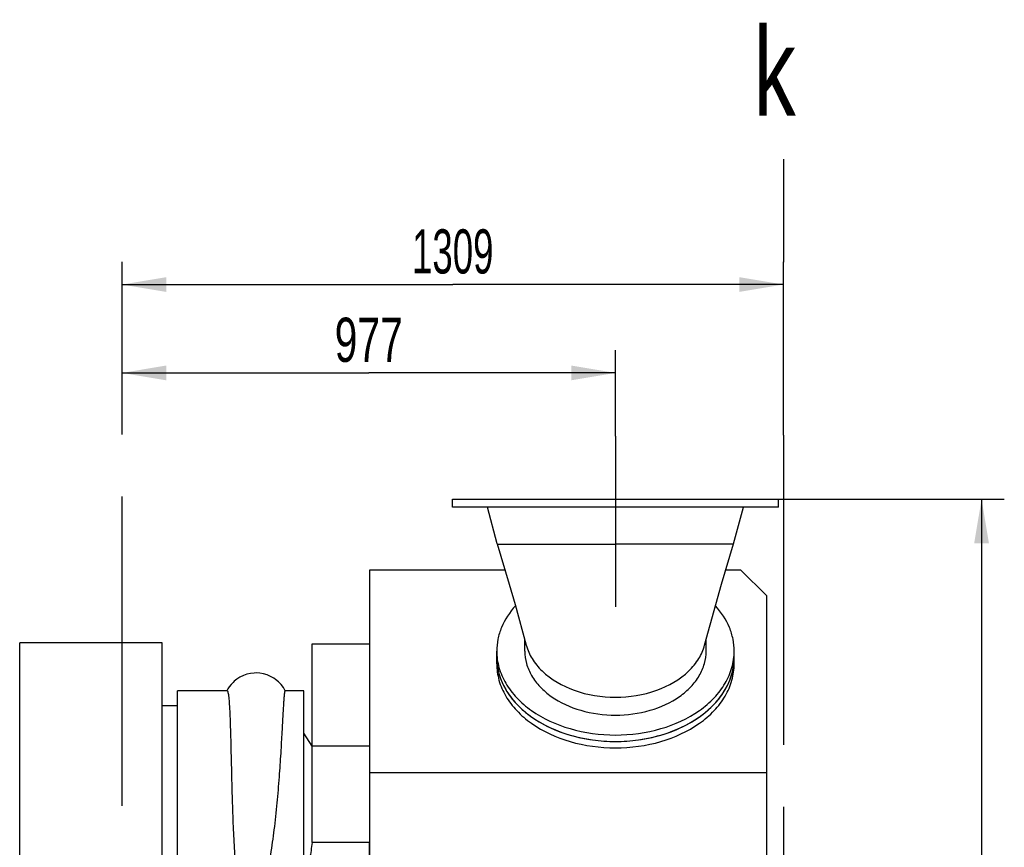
# Model space of a CAD drawing. Header units: millimetres. Extents: x 0 to 1189, y 0 to 841.
# Tile 155 of 175: x 912 to 990, y 343 to 409. Entities that reach past the tile are written whole.
import ezdxf
from ezdxf.enums import TextEntityAlignment as Align

# ---------------------------------------------------------------- set-up
doc = ezdxf.new("R2010")
doc.units = ezdxf.units.MM
doc.header["$LTSCALE"] = 65.395
doc.linetypes.add('CENTER', pattern=[0.6, 0.375, -0.075, 0.075, -0.075])
doc.layers.get('0').update_dxf_attribs({"linetype": 'CONTINUOUS'})
for name, color, linetype in [('25007_060000_TLKGS_KGS_V_ABL1796', 7, 'CONTINUOUS'), ('25007_062000_TLKGS_KGS_TL_V_ABL1849', 7, 'CONTINUOUS'), ('25007_721800_04_SIMPLE_X_PBL1952', 7, 'CONTINUOUS'), ('25007_725500_28_SIMPLE1_T1_X_PBL1893', 7, 'CONTINUOUS'), ('25007_725500_28_SIMPLE1_T2_X_PBL1954', 7, 'CONTINUOUS'), ('25007_725500_28_SIMPLE1_T3_X_PBL1962', 7, 'CONTINUOUS'), ('25007_725500_28_SIMPLE1_X#AF0_ABL1892', 7, 'CONTINUOUS'), ('25067_000000_IMO-2_SKL_PBL1873', 7, 'CONTINUOUS'), ('25067_000000_TLKGS_MARKETING_ABL1795', 7, 'CONTINUOUS'), ('25067_000000_TRENNSTELLEN_TLKGS_PBL1961', 7, 'CONTINUOUS'), ('25067_030000_TLKGS_V_ABL1819', 7, 'CONTINUOUS'), ('25067_700000_TLKGS_V_ABL1940', 7, 'CONTINUOUS'), ('25067_727000_27_SIMPLE1_A_ABL1941', 7, 'CONTINUOUS'), ('25067_727000_27_SIMPLE1_T1_A_PBL1942', 7, 'CONTINUOUS'), ('25067_727200_01_SIMPLE1_T1_X_PBL1957', 7, 'CONTINUOUS'), ('25067_727200_01_SIMPLE1_X_ABL1956', 7, 'CONTINUOUS'), ('links_8_VBL1760', 7, 'CONTINUOUS')]:
    doc.layers.add(name, color=color, linetype=linetype)
doc.styles.get("Standard").update_dxf_attribs({"font": 'txt', "width": 0.6})
doc.dimstyles.new('DIMSTYLE_2', dxfattribs={"dimtxt": 3.5, "dimasz": 3.5, "dimexe": 1.8, "dimexo": 0, "dimgap": 0.875, "dimtad": 1, "dimdec": 0, "dimlfac": 25, "dimdsep": 46, "dimtxsty": 'Standard', "dimblk": '_FILLED', "dimblk1": '_FILLED', "dimblk2": '_FILLED', "dimcen": 0.09, "dimadec": 0, "dimazin": 0, "dimtp": 2, "dimtm": 2, "dimtfac": 1, "dimtdec": 0, "dimtofl": 0, "dimtmove": 0, "dimatfit": 3, "dimldrblk": '_FILLED', "dimfxl": 1, "dimtolj": 1, "dimarcsym": 0})
doc.dimstyles.new('DIMSTYLE_3', dxfattribs={"dimtxt": 3.5, "dimasz": 3.5, "dimexe": 1.8, "dimexo": 0, "dimgap": 0.875, "dimtad": 1, "dimdec": 0, "dimlfac": 25, "dimdsep": 46, "dimtxsty": 'Standard', "dimblk": '_FILLED', "dimblk1": '_FILLED', "dimblk2": '_FILLED', "dimcen": 0.09, "dimadec": 0, "dimazin": 0, "dimtp": 0.8, "dimtm": 0.8, "dimtfac": 1, "dimtdec": 0, "dimtofl": 0, "dimtmove": 0, "dimatfit": 3, "dimldrblk": '_FILLED', "dimfxl": 1, "dimtolj": 1, "dimarcsym": 0})
doc.dimstyles.new('DIMSTYLE_4', dxfattribs={"dimtxt": 3.5, "dimasz": 3.5, "dimexe": 1.8, "dimexo": 0, "dimgap": 0.875, "dimtad": 1, "dimlfac": 25, "dimdsep": 46, "dimtxsty": 'Standard', "dimblk": '_FILLED', "dimblk1": '_FILLED', "dimblk2": '_FILLED', "dimcen": 0.09, "dimadec": 0, "dimazin": 0, "dimtp": 1.2, "dimtm": 1.2, "dimtfac": 1, "dimtofl": 0, "dimtmove": 0, "dimatfit": 3, "dimldrblk": '_FILLED', "dimfxl": 1, "dimtolj": 1, "dimarcsym": 0})

# ---------------------------------------------------------------- blocks, each defined once
blk = doc.blocks.new('_FILLED')
at = {"color": 0, "linetype": 'ByBlock'}
blk.add_solid([(0, 0), (-1, 0.167), (-1, -0.167)], dxfattribs=at)
blk = doc.blocks.new('*D10')
at = {"color": 2, "linetype": 'Continuous'}
for p, q in [((959.06, 375.776), (959.06, 382.576)), ((920, 380.776), (939.53, 380.776)), ((959.06, 380.776), (939.53, 380.776))]:
    blk.add_line(p, q, dxfattribs=at)
at = {"color": 2, "linetype": 'Continuous', "xscale": 3.5, "yscale": 3.5, "zscale": 3.5, "rotation": 180}
blk.add_blockref('_FILLED', (920, 380.776), dxfattribs=at)
at = {"color": 2, "linetype": 'Continuous', "xscale": 3.5, "yscale": 3.5, "zscale": 3.5}
blk.add_blockref('_FILLED', (959.06, 380.776), dxfattribs=at)
at = {"color": 2, "linetype": 'Continuous', "width": 0.690476}
blk.add_text('977', height=3.5, dxfattribs=at).set_placement((939.53, 381.651), align=Align.CENTER)
blk = doc.blocks.new('*D11')
at = {"color": 2, "linetype": 'Continuous'}
for p, q in [((971.96, 370.776), (989.84, 370.776)), ((988.04, 370.776), (988.04, 294.188)), ((988.04, 217.6), (988.04, 294.188)), ((958, 217.6), (989.84, 217.6))]:
    blk.add_line(p, q, dxfattribs=at)
at = {"color": 2, "linetype": 'Continuous', "xscale": 3.5, "yscale": 3.5, "zscale": 3.5}
for p, rotation in [((988.04, 370.776), 90), ((988.04, 217.6), 270)]:
    blk.add_blockref('_FILLED', p, dxfattribs=dict(at, rotation=rotation))
at = {"color": 2, "linetype": 'Continuous', "width": 0.672619}
blk.add_text('3829', height=3.5, rotation=90, dxfattribs=at).set_placement((987.165, 294.188), align=Align.CENTER)
blk = doc.blocks.new('*D24')
at = {"color": 2, "linetype": 'Continuous'}
for p, q in [((920, 380.776), (920, 389.576)), ((972.36, 375.84), (972.36, 389.576)), ((920, 387.776), (946.18, 387.776)), ((972.36, 387.776), (946.18, 387.776))]:
    blk.add_line(p, q, dxfattribs=at)
at = {"color": 2, "linetype": 'Continuous', "xscale": 3.5, "yscale": 3.5, "zscale": 3.5, "rotation": 180}
blk.add_blockref('_FILLED', (920, 387.776), dxfattribs=at)
at = {"color": 2, "linetype": 'Continuous', "xscale": 3.5, "yscale": 3.5, "zscale": 3.5}
blk.add_blockref('_FILLED', (972.36, 387.776), dxfattribs=at)
at = {"color": 2, "linetype": 'Continuous', "width": 0.619048}
blk.add_text('1309', height=3.5, dxfattribs=at).set_placement((946.18, 388.651), align=Align.CENTER)
blk = doc.blocks.new('25007_725500_28_SIMPLE1_T1_X_PBL1893', base_point=(925.76, 344.6))
at = {"layer": '25007_725500_28_SIMPLE1_T1_X_PBL1893', "color": 7, "linetype": 'Continuous'}
for p, q in [((911.9, 329.8), (911.9, 359.4)), ((923.18, 359.4), (911.9, 359.4)), ((923.18, 336.298), (923.18, 359.4)), ((924.38, 337.243), (924.38, 355.6)), ((928.317, 355.6), (924.38, 355.6)), ((932.92, 355.6), (932.921, 355.6)), ((934.38, 355.6), (932.921, 355.6)), ((934.38, 337.243), (934.38, 355.6)), ((924.38, 354.4), (923.18, 354.4)), ((935.044, 351.2), (934.38, 352.24)), ((935.044, 343.576), (935.044, 351.2)), ((939.62, 351.2), (935.044, 351.2)), ((939.602, 343.576), (935.044, 343.576)), ((939.602, 335.56), (939.602, 343.576)), ((934.844, 337.243), (934.844, 342.301)), ((934.844, 337.687), (934.561, 337.243)), ((934.8, 337.243), (934.8, 337.618)), ((939.602, 335.56), (938.197, 335.56)), ((915.935, 329.8), (911.9, 329.8))]:
    blk.add_line(p, q, dxfattribs=at)
for points in [[(930.613, 357.007), (930.47, 357.003), (930.175, 356.97), (929.887, 356.904), (929.606, 356.804), (929.336, 356.672), (929.091, 356.516), (928.882, 356.349), (928.79, 356.263), (928.628, 356.09), (928.493, 355.918), (928.382, 355.751), (928.297, 355.6)], [(932.925, 355.6), (932.772, 355.857), (932.59, 356.096), (932.381, 356.313), (932.149, 356.504), (932.025, 356.589), (931.764, 356.737), (931.488, 356.854), (931.201, 356.939), (930.906, 356.99), (930.613, 357.007)]]:
    blk.add_lwpolyline(points, dxfattribs=at)
blk.add_arc((928.317, 355.58), 0.0203, 80.2916, 89.97944, dxfattribs=at)
blk.add_ellipse((940.89, 344.6), major_axis=(6.6, 0), ratio=1, start_param=-1.767106, end_param=-1.764318, dxfattribs=at)
for points, knots in [([(928.32, 355.6), (928.33, 355.598), (928.349, 355.578), (928.38, 355.503), (928.414, 355.341), (928.448, 355.074), (928.48, 354.707), (928.51, 354.243), (928.537, 353.687), (928.561, 353.044), (928.594, 352.032), (928.629, 350.602), (928.671, 348.728), (928.723, 346.697), (928.773, 345.299), (928.808, 344.587)], [0, 0, 0, 0, 0.002556, 0.006937, 0.022305, 0.04678, 0.080256, 0.122458, 0.173007, 0.231431, 0.297179, 0.448085, 0.619985, 0.806327, 1, 1, 1, 1]), ([(932.053, 344.587), (932.144, 345.295), (932.292, 346.688), (932.458, 348.717), (932.565, 350.325), (932.636, 351.514), (932.682, 352.313), (932.722, 353.037), (932.758, 353.681), (932.79, 354.239), (932.819, 354.704), (932.842, 355.031), (932.86, 355.244), (932.872, 355.366), (932.884, 355.461), (932.895, 355.532), (932.905, 355.573), (932.913, 355.597), (932.92, 355.6)], [0, 0, 0, 0, 0.193785, 0.380318, 0.552481, 0.631084, 0.70368, 0.769571, 0.828127, 0.878787, 0.921067, 0.954568, 0.967925, 0.978979, 0.987706, 0.994096, 0.998157, 1, 1, 1, 1]), ([(928.808, 344.587), (928.839, 343.942), (928.907, 342.673), (929.032, 340.821), (929.168, 339.343), (929.315, 338.236), (929.41, 337.714), (929.468, 337.463)], [0, 0, 0, 0, 0.27037, 0.532308, 0.777816, 0.892162, 1, 1, 1, 1]), ([(930.687, 337.421), (930.778, 337.669), (930.936, 338.189), (931.21, 339.296), (931.498, 340.783), (931.794, 342.652), (931.968, 343.935), (932.053, 344.587)], [0, 0, 0, 0, 0.108462, 0.223014, 0.468395, 0.729988, 1, 1, 1, 1])]:
    blk.add_open_spline(points, degree=3, knots=knots, dxfattribs=at)
blk.add_open_spline([(935.044, 343.576), (935.002, 343.148), (934.933, 342.722), (934.844, 342.301)], degree=3, dxfattribs=at)
blk = doc.blocks.new('25007_725500_28_SIMPLE1_T2_X_PBL1954', base_point=(959.06, 354.654))
at = {"layer": '25007_725500_28_SIMPLE1_T2_X_PBL1954', "color": 7, "linetype": 'Continuous'}
for p, q in [((949.66, 357.723), (949.66, 358.232)), ((968.46, 357.723), (968.46, 358.232))]:
    blk.add_line(p, q, dxfattribs=at)
blk.add_arc((959.06, 364.877), 13.292, 268.92371, 271.07629, dxfattribs=at)
for points, knots in [([(949.66, 358.232), (949.66, 357.803), (949.782, 356.925), (950.318, 355.678), (951.178, 354.535), (952.753, 353.165), (955.329, 351.956), (957.623, 351.61), (958.81, 351.587)], [0, 0, 0, 0, 0.103728, 0.211104, 0.32493, 0.446708, 0.712792, 1, 1, 1, 1]), ([(959.31, 351.587), (960.497, 351.61), (962.791, 351.956), (965.367, 353.165), (966.942, 354.535), (967.802, 355.678), (968.338, 356.925), (968.46, 357.803), (968.46, 358.232)], [0, 0, 0, 0, 0.287208, 0.553292, 0.67507, 0.788896, 0.896272, 1, 1, 1, 1]), ([(949.66, 357.723), (949.66, 357.286), (949.787, 356.393), (950.341, 355.126), (951.23, 353.968), (952.855, 352.588), (955.502, 351.391), (957.849, 351.076), (959.06, 351.076)], [0, 0, 0, 0, 0.103456, 0.210669, 0.324498, 0.446432, 0.712951, 1, 1, 1, 1]), ([(959.06, 351.076), (960.271, 351.076), (962.618, 351.391), (965.265, 352.588), (966.89, 353.968), (967.779, 355.126), (968.333, 356.393), (968.46, 357.286), (968.46, 357.723)], [0, 0, 0, 0, 0.287049, 0.553568, 0.675502, 0.789331, 0.896544, 1, 1, 1, 1])]:
    blk.add_open_spline(points, degree=3, knots=knots, dxfattribs=at)
blk = doc.blocks.new('25007_725500_28_SIMPLE1_T3_X_PBL1962', base_point=(939.372, 334.96))
at = {"layer": '25007_725500_28_SIMPLE1_T3_X_PBL1962', "color": 7, "linetype": 'Continuous'}
for p, q in [((939.602, 335.56), (939.62, 335.56)), ((939.124, 334.36), (939.62, 334.36))]:
    blk.add_line(p, q, dxfattribs=at)
blk = doc.blocks.new('25007_725500_28_SIMPLE1_X#AF0_ABL1892', base_point=(953.792, 346.296))
at = {"layer": '25007_725500_28_SIMPLE1_T1_X_PBL1893'}
blk.add_blockref('25007_725500_28_SIMPLE1_T1_X_PBL1893', (925.76, 344.6), dxfattribs=at)
at = {"layer": '25007_725500_28_SIMPLE1_T2_X_PBL1954'}
blk.add_blockref('25007_725500_28_SIMPLE1_T2_X_PBL1954', (959.06, 354.654), dxfattribs=at)
at = {"layer": '25007_725500_28_SIMPLE1_T3_X_PBL1962'}
blk.add_blockref('25007_725500_28_SIMPLE1_T3_X_PBL1962', (939.372, 334.96), dxfattribs=at)
blk = doc.blocks.new('25007_062000_TLKGS_KGS_TL_V_ABL1849', base_point=(935.78, 316.305))
at = {"layer": '25007_725500_28_SIMPLE1_X#AF0_ABL1892'}
blk.add_blockref('25007_725500_28_SIMPLE1_X#AF0_ABL1892', (953.792, 346.296), dxfattribs=at)
blk = doc.blocks.new('25007_060000_TLKGS_KGS_V_ABL1796', base_point=(925.947, 302.166))
at = {"layer": '25007_062000_TLKGS_KGS_TL_V_ABL1849'}
blk.add_blockref('25007_062000_TLKGS_KGS_TL_V_ABL1849', (935.78, 316.305), dxfattribs=at)
blk = doc.blocks.new('25067_727000_27_SIMPLE1_T1_A_PBL1942', base_point=(953.04, 340.663))
at = {"layer": '25067_727000_27_SIMPLE1_T1_A_PBL1942', "color": 7, "linetype": 'Continuous'}
for p, q in [((939.62, 333.718), (939.62, 365.186)), ((939.62, 365.186), (950.316, 365.186)), ((967.804, 365.186), (968.96, 365.186)), ((971.04, 363.106), (968.96, 365.186)), ((971.04, 320.2), (971.04, 363.106)), ((935.04, 351.206), (935.04, 359.324)), ((935.04, 359.324), (939.62, 359.324)), ((939.62, 349.136), (971.04, 349.136)), ((940.337, 332.791), (971.04, 332.791)), ((948.779, 321.864), (971.04, 321.864)), ((950.064, 320.2), (971.04, 320.2)), ((963.54, 316.409), (963.54, 320.2)), ((963.622, 320.2), (963.622, 316.356)), ((951.671, 318.121), (963.54, 318.121)), ((951.86, 316.725), (960.049, 316.725)), ((962.865, 316.725), (963.54, 316.725)), ((951.86, 316.14), (956.574, 316.14))]:
    blk.add_line(p, q, dxfattribs=at)
blk = doc.blocks.new('25067_727000_27_SIMPLE1_A_ABL1941', base_point=(953.0404, 340.6631))
at = {"layer": '25067_727000_27_SIMPLE1_T1_A_PBL1942'}
blk.add_blockref('25067_727000_27_SIMPLE1_T1_A_PBL1942', (953.0404, 340.6631), dxfattribs=at)
blk = doc.blocks.new('25067_727200_01_SIMPLE1_T1_X_PBL1957', base_point=(953.932, 315.618))
at = {"layer": '25067_727200_01_SIMPLE1_T1_X_PBL1957', "color": 7, "linetype": 'Continuous'}
blk.add_line((951.86, 315.618), (956.004, 315.618), dxfattribs=at)
blk = doc.blocks.new('25067_727200_01_SIMPLE1_X_ABL1956', base_point=(953.932, 315.618))
at = {"layer": '25067_727200_01_SIMPLE1_T1_X_PBL1957'}
blk.add_blockref('25067_727200_01_SIMPLE1_T1_X_PBL1957', (953.932, 315.618), dxfattribs=at)
blk = doc.blocks.new('25067_700000_TLKGS_V_ABL1940', base_point=(953.04, 340.402))
at = {"layer": '25067_727000_27_SIMPLE1_A_ABL1941'}
blk.add_blockref('25067_727000_27_SIMPLE1_A_ABL1941', (953.04, 340.663), dxfattribs=at)
at = {"layer": '25067_727200_01_SIMPLE1_X_ABL1956'}
blk.add_blockref('25067_727200_01_SIMPLE1_X_ABL1956', (953.932, 315.618), dxfattribs=at)
blk = doc.blocks.new('25067_030000_TLKGS_V_ABL1819', base_point=(931.866, 307.393))
at = {"layer": '25067_700000_TLKGS_V_ABL1940'}
blk.add_blockref('25067_700000_TLKGS_V_ABL1940', (953.04, 340.402), dxfattribs=at)
blk = doc.blocks.new('25067_000000_TLKGS_MARKETING_ABL1795', base_point=(927.237, 305.643))
at = {"layer": '25007_060000_TLKGS_KGS_V_ABL1796'}
blk.add_blockref('25007_060000_TLKGS_KGS_V_ABL1796', (925.947, 302.166), dxfattribs=at)
at = {"layer": '25067_030000_TLKGS_V_ABL1819'}
blk.add_blockref('25067_030000_TLKGS_V_ABL1819', (931.866, 307.393), dxfattribs=at)
blk = doc.blocks.new('25067_000000_IMO-2_SKL_PBL1873', base_point=(920, 299.688))
at = {"layer": '25067_000000_IMO-2_SKL_PBL1873', "color": 2, "linetype": 'CENTER'}
blk.add_line((920, 268), (920, 380.776), dxfattribs=at)
blk = doc.blocks.new('25007_721800_04_SIMPLE_X_PBL1952', base_point=(959.06, 363.68))
at = {"layer": '25007_721800_04_SIMPLE_X_PBL1952', "color": 2, "linetype": 'CENTER'}
blk.add_line((959.06, 375.776), (959.06, 362.258), dxfattribs=at)
at = {"layer": '25007_721800_04_SIMPLE_X_PBL1952', "color": 7, "linetype": 'Continuous'}
for p, q in [((946.16, 370.136), (946.16, 370.776)), ((946.16, 370.776), (971.96, 370.776)), ((971.96, 370.136), (971.96, 370.776)), ((971.96, 370.136), (946.16, 370.136)), ((949.707, 367.225), (948.927, 370.136)), ((968.413, 367.225), (969.193, 370.136)), ((951.88, 358.741), (951.88, 359.66)), ((966.24, 358.741), (966.24, 359.66)), ((949.66, 358.232), (949.66, 358.741)), ((968.46, 358.232), (968.46, 358.741))]:
    blk.add_line(p, q, dxfattribs=at)
for points in [[(949.707, 367.225), (950.655, 364.051), (951.117, 362.44), (952.003, 359.21)], [(966.117, 359.21), (967.003, 362.44), (967.465, 364.051), (968.413, 367.225)]]:
    blk.add_lwpolyline(points, dxfattribs=at)
for points, knots in [([(949.707, 367.224), (949.708, 367.223), (949.713, 367.225), (949.72, 367.223), (949.735, 367.224), (949.765, 367.223), (949.817, 367.222), (949.895, 367.221), (949.996, 367.22), (950.119, 367.219), (950.263, 367.218), (950.497, 367.217), (950.84, 367.216), (951.31, 367.214), (951.856, 367.213), (952.47, 367.211), (953.148, 367.21), (954.159, 367.209), (955.528, 367.208), (957.259, 367.207), (958.452, 367.207), (959.06, 367.207)], [0, 0, 0, 0, 0.000309, 0.001221, 0.002738, 0.004858, 0.010901, 0.019323, 0.030095, 0.043202, 0.058619, 0.076302, 0.118279, 0.168749, 0.22721, 0.293113, 0.365814, 0.444622, 0.617458, 0.804984, 1, 1, 1, 1]), ([(968.413, 367.224), (968.412, 367.223), (968.407, 367.225), (968.4, 367.223), (968.385, 367.224), (968.355, 367.223), (968.303, 367.222), (968.225, 367.221), (968.124, 367.22), (968.001, 367.219), (967.857, 367.218), (967.623, 367.217), (967.28, 367.216), (966.81, 367.214), (966.264, 367.213), (965.65, 367.211), (964.972, 367.21), (963.961, 367.209), (962.592, 367.208), (960.861, 367.207), (959.668, 367.207), (959.06, 367.207)], [0, 0, 0, 0, 0.000309, 0.001221, 0.002738, 0.004858, 0.010901, 0.019323, 0.030095, 0.043202, 0.058619, 0.076302, 0.118279, 0.168749, 0.22721, 0.293113, 0.365814, 0.444622, 0.617458, 0.804984, 1, 1, 1, 1]), ([(951.141, 362.322), (950.685, 361.817), (950.116, 360.961), (949.725, 359.696), (949.66, 359.057), (949.66, 358.741)], [0, 0, 0, 0, 0.516057, 0.760376, 1, 1, 1, 1]), ([(968.46, 358.741), (968.46, 359.057), (968.395, 359.696), (968.004, 360.961), (967.435, 361.817), (966.979, 362.322)], [0, 0, 0, 0, 0.239624, 0.483943, 1, 1, 1, 1]), ([(949.66, 358.741), (949.66, 358.304), (949.787, 357.411), (950.341, 356.144), (951.23, 354.986), (952.855, 353.606), (955.504, 352.409), (959.06, 351.931), (962.616, 352.409), (965.265, 353.606), (966.89, 354.986), (967.779, 356.144), (968.333, 357.411), (968.46, 358.304), (968.46, 358.741)], [0, 0, 0, 0, 0.051728, 0.105334, 0.162249, 0.223216, 0.356476, 0.5, 0.643524, 0.776784, 0.837751, 0.894666, 0.948272, 1, 1, 1, 1]), ([(951.88, 358.741), (951.88, 358.408), (951.977, 357.725), (952.4, 356.757), (953.079, 355.873), (954.32, 354.819), (956.342, 353.905), (958.135, 353.664), (959.06, 353.664)], [0, 0, 0, 0, 0.103456, 0.210669, 0.324498, 0.446432, 0.712951, 1, 1, 1, 1]), ([(952.003, 359.21), (952.103, 358.836), (952.433, 358.091), (952.949, 357.465), (953.246, 357.176)], [0, 0, 0, 0, 0.482675, 1, 1, 1, 1]), ([(959.06, 353.664), (959.985, 353.664), (961.778, 353.905), (963.8, 354.819), (965.041, 355.873), (965.72, 356.757), (966.143, 357.725), (966.24, 358.408), (966.24, 358.741)], [0, 0, 0, 0, 0.287049, 0.553568, 0.675502, 0.789331, 0.896544, 1, 1, 1, 1]), ([(964.874, 357.176), (965.171, 357.465), (965.687, 358.091), (966.017, 358.836), (966.117, 359.21)], [0, 0, 0, 0, 0.517325, 1, 1, 1, 1]), ([(949.66, 358.232), (949.66, 357.795), (949.787, 356.902), (950.341, 355.635), (951.23, 354.477), (952.855, 353.097), (955.504, 351.9), (959.06, 351.421), (962.616, 351.9), (965.265, 353.097), (966.89, 354.477), (967.779, 355.635), (968.333, 356.902), (968.46, 357.795), (968.46, 358.232)], [0, 0, 0, 0, 0.051728, 0.105334, 0.162249, 0.223216, 0.356476, 0.5, 0.643524, 0.776784, 0.837751, 0.894666, 0.948272, 1, 1, 1, 1]), ([(953.246, 357.176), (953.958, 356.484), (955.847, 355.417), (957.957, 355.086), (959.06, 355.086)], [0, 0, 0, 0, 0.473594, 1, 1, 1, 1]), ([(959.06, 355.086), (960.163, 355.086), (962.273, 355.417), (964.162, 356.484), (964.874, 357.176)], [0, 0, 0, 0, 0.526406, 1, 1, 1, 1])]:
    blk.add_open_spline(points, degree=3, knots=knots, dxfattribs=at)
blk = doc.blocks.new('25067_000000_TRENNSTELLEN_TLKGS_PBL1961', base_point=(972.36, 331.058))
at = {"layer": '25067_000000_TRENNSTELLEN_TLKGS_PBL1961', "color": 2, "linetype": 'CENTER'}
blk.add_line((972.36, 375.84), (972.36, 286.277), dxfattribs=at)
blk = doc.blocks.new('LINKS_8_VBL1760', base_point=(923.65, 299.188))
at = {"layer": '25007_721800_04_SIMPLE_X_PBL1952'}
blk.add_blockref('25007_721800_04_SIMPLE_X_PBL1952', (959.06, 363.68), dxfattribs=at)
at = {"layer": '25067_000000_IMO-2_SKL_PBL1873'}
blk.add_blockref('25067_000000_IMO-2_SKL_PBL1873', (920, 299.688), dxfattribs=at)
at = {"layer": '25067_000000_TLKGS_MARKETING_ABL1795'}
blk.add_blockref('25067_000000_TLKGS_MARKETING_ABL1795', (927.237, 305.643), dxfattribs=at)
at = {"layer": '25067_000000_TRENNSTELLEN_TLKGS_PBL1961'}
blk.add_blockref('25067_000000_TRENNSTELLEN_TLKGS_PBL1961', (972.36, 331.058), dxfattribs=at)

msp = doc.modelspace()

# ---------------------------------------------------------------- linework, layer by layer
at = {"color": 7, "linetype": 'Continuous'}
msp.add_line((972.35946, 397.70533), (972.3747, 389.54204), dxfattribs=at)

# ---------------------------------------------------------------- block references
at = {"layer": 'links_8_VBL1760'}
msp.add_blockref('LINKS_8_VBL1760', (923.65, 299.18788), dxfattribs=at)

# ---------------------------------------------------------------- texts
at = {"color": 2, "linetype": 'Continuous', "width": 0.714286}
msp.add_text('k', height=7, dxfattribs=at).set_placement((969.9893, 401.15433))

# ---------------------------------------------------------------- dimensions: what is measured, and where the dimension line sits
at = {"color": 2, "linetype": 'Continuous'}
for base, p1, p2, angle, dimstyle, picture, middle in [((920, 387.77576), (972.36, 375.84), (920, 380.77576), 180, 'DIMSTYLE_4', '*D24', (945.84667, 387.77576)), ((920, 380.7757614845), (959.06, 375.7757614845), (920, 380.7757614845), 180, 'DIMSTYLE_3', '*D10', (939.1966444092, 380.7757614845)), ((988.0404, 370.77576), (958, 217.6), (971.96, 370.77576), 90, 'DIMSTYLE_2', '*D11', (988.0404, 293.85455))]:
    dim = msp.add_linear_dim(base=base, p1=p1, p2=p2, angle=angle, dimstyle=dimstyle, dxfattribs=at)
    dim.commit()
    dim.dimension.update_dxf_attribs({"geometry": picture, "text_midpoint": middle, "dimtype": 160})

doc.saveas('drawing.dxf')
